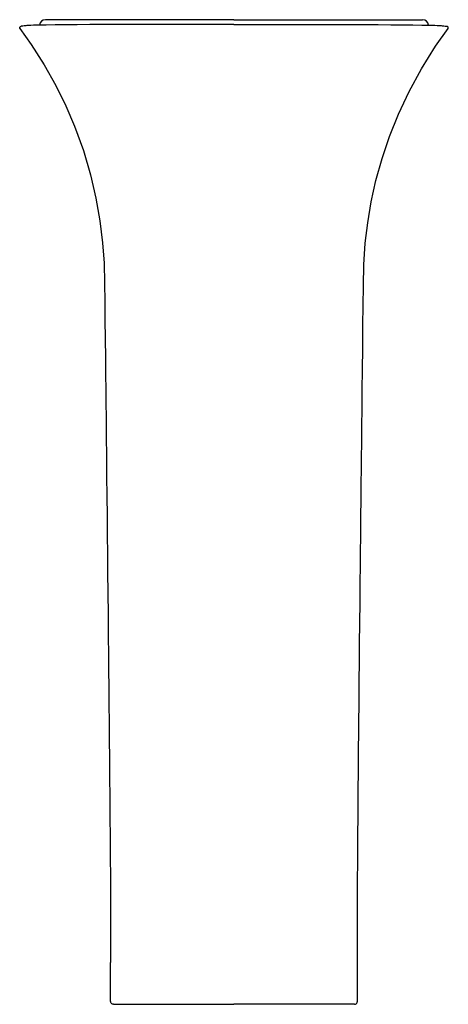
# Model space of a CAD drawing. Header units: millimetres. Extents: x 4245.329 to 4245.624, y 1931.729 to 1932.407.
import ezdxf

# ---------------------------------------------------------------- set-up
doc = ezdxf.new("R2010")
doc.units = ezdxf.units.MM
doc.layers.add('Sanindusa', color=3, linetype='Continuous')

msp = doc.modelspace()

# ---------------------------------------------------------------- linework, layer by layer
at = {"layer": 'Sanindusa'}
for p, q in [((4245.34974, 1932.40682), (4245.3468, 1932.40682)), ((4245.36187, 1932.40682), (4245.34974, 1932.40682)), ((4245.47676, 1932.40682), (4245.36187, 1932.40682)), ((4245.47676, 1932.40682), (4245.59166, 1932.40682)), ((4245.59166, 1932.40682), (4245.60378, 1932.40682)), ((4245.60378, 1932.40682), (4245.60672, 1932.40682)), ((4245.39376, 1931.72882), (4245.39535, 1931.72882)), ((4245.39535, 1931.72882), (4245.39946, 1931.72882)), ((4245.39946, 1931.72882), (4245.41033, 1931.72882)), ((4245.41033, 1931.72882), (4245.47676, 1931.72882)), ((4245.54319, 1931.72882), (4245.47676, 1931.72882)), ((4245.55406, 1931.72882), (4245.54319, 1931.72882)), ((4245.55817, 1931.72882), (4245.55406, 1931.72882)), ((4245.55976, 1931.72882), (4245.55817, 1931.72882))]:
    msp.add_line(p, q, dxfattribs=at)
at = {"layer": 'Sanindusa', "flags": 128}
for points in [[(4245.3293, 1932.40065), (4245.32916, 1932.4009), (4245.3291, 1932.40118), (4245.32912, 1932.40146), (4245.32922, 1932.40172), (4245.32939, 1932.40195), (4245.32961, 1932.40212), (4245.32988, 1932.40222), (4245.33016, 1932.40225)], [(4245.33326, 1932.4027), (4245.33211, 1932.40257), (4245.33122, 1932.40245), (4245.33055, 1932.40234), (4245.33016, 1932.40225)], [(4245.34731, 1932.40315), (4245.34247, 1932.40307), (4245.33851, 1932.40297), (4245.33676, 1932.40291), (4245.3353, 1932.40285), (4245.33413, 1932.40278), (4245.33326, 1932.4027)], [(4245.47676, 1932.40359), (4245.46657, 1932.40359), (4245.45429, 1932.40359), (4245.44214, 1932.40358), (4245.43022, 1932.40356), (4245.41867, 1932.40354), (4245.40759, 1932.40351), (4245.39696, 1932.40348), (4245.38687, 1932.40344), (4245.37746, 1932.4034), (4245.36875, 1932.40335), (4245.36076, 1932.40329), (4245.35359, 1932.40322), (4245.34731, 1932.40315)], [(4245.47676, 1932.40359), (4245.48696, 1932.40359), (4245.49923, 1932.40359), (4245.51139, 1932.40358), (4245.52331, 1932.40356), (4245.53486, 1932.40354), (4245.54594, 1932.40351), (4245.55657, 1932.40348), (4245.56665, 1932.40344), (4245.57607, 1932.4034), (4245.58478, 1932.40335), (4245.59276, 1932.40329), (4245.59993, 1932.40322), (4245.60621, 1932.40315)], [(4245.60621, 1932.40315), (4245.61106, 1932.40307), (4245.61502, 1932.40297), (4245.61676, 1932.40291), (4245.61823, 1932.40285), (4245.61939, 1932.40278), (4245.62027, 1932.4027)], [(4245.62027, 1932.4027), (4245.62141, 1932.40257), (4245.62231, 1932.40245), (4245.62298, 1932.40234), (4245.62337, 1932.40225)], [(4245.62423, 1932.40065), (4245.62436, 1932.4009), (4245.62442, 1932.40118), (4245.6244, 1932.40146), (4245.6243, 1932.40172), (4245.62414, 1932.40195), (4245.62391, 1932.40212), (4245.62365, 1932.40222), (4245.62337, 1932.40225)], [(4245.3293, 1932.40065), (4245.33707, 1932.38982), (4245.34606, 1932.37572), (4245.35398, 1932.3616), (4245.3609, 1932.34752), (4245.36687, 1932.33356), (4245.373, 1932.31664), (4245.37789, 1932.30008), (4245.38166, 1932.28395), (4245.3844, 1932.26832), (4245.38624, 1932.25326), (4245.38724, 1932.23906), (4245.38757, 1932.22549), (4245.38772, 1932.2126), (4245.38785, 1932.20041), (4245.388, 1932.18682), (4245.38814, 1932.17422), (4245.38827, 1932.1626), (4245.38838, 1932.15196), (4245.38849, 1932.1423), (4245.38858, 1932.13362), (4245.38873, 1932.11978), (4245.38887, 1932.10611), (4245.38902, 1932.09246), (4245.38916, 1932.07882), (4245.3893, 1932.06519), (4245.38944, 1932.05155), (4245.38956, 1932.03933), (4245.3897, 1932.02623), (4245.38984, 1932.0122), (4245.38999, 1931.99724), (4245.39015, 1931.98132), (4245.39025, 1931.97036), (4245.39036, 1931.95902), (4245.39048, 1931.94728), (4245.39059, 1931.93514), (4245.3907, 1931.92315), (4245.39081, 1931.91183), (4245.39094, 1931.89746), (4245.39106, 1931.88432), (4245.39116, 1931.87242), (4245.39125, 1931.86176), (4245.39133, 1931.85233), (4245.39135, 1931.84926), (4245.39138, 1931.84601), (4245.39141, 1931.84212), (4245.39145, 1931.83757), (4245.39149, 1931.83238), (4245.39153, 1931.82654), (4245.39158, 1931.82005), (4245.39163, 1931.81166), (4245.39168, 1931.80238), (4245.39172, 1931.79222), (4245.39174, 1931.78118), (4245.39176, 1931.76925), (4245.39176, 1931.75766)], [(4245.56176, 1931.75753), (4245.56177, 1931.76826), (4245.56178, 1931.77908), (4245.5618, 1931.78891), (4245.56183, 1931.79775), (4245.56187, 1931.80559), (4245.5619, 1931.81243), (4245.56194, 1931.81828), (4245.56197, 1931.82287), (4245.562, 1931.82658), (4245.56202, 1931.82941), (4245.56204, 1931.83157), (4245.56205, 1931.83382), (4245.56207, 1931.83626), (4245.56209, 1931.83888), (4245.56215, 1931.84703), (4245.56223, 1931.85656), (4245.56231, 1931.86623), (4245.5624, 1931.87699), (4245.5625, 1931.88866), (4245.56261, 1931.90033), (4245.56297, 1931.9392), (4245.56334, 1931.97695), (4245.56348, 1931.99145), (4245.56362, 1932.00557), (4245.56376, 1932.01883), (4245.56388, 1932.03122), (4245.56398, 1932.04106), (4245.56407, 1932.05028), (4245.56416, 1932.05889), (4245.56424, 1932.06689), (4245.56432, 1932.07427), (4245.56439, 1932.08161), (4245.56446, 1932.08848), (4245.56454, 1932.09643), (4245.56463, 1932.10545), (4245.56474, 1932.11555), (4245.56485, 1932.12677), (4245.56498, 1932.13913), (4245.56511, 1932.15197), (4245.56526, 1932.16581), (4245.56542, 1932.18066), (4245.5656, 1932.19652), (4245.56574, 1932.20969), (4245.5659, 1932.22349), (4245.5662, 1932.23791), (4245.56722, 1932.25287), (4245.56889, 1932.26691), (4245.57132, 1932.28132), (4245.57459, 1932.29608), (4245.57876, 1932.31113), (4245.5839, 1932.32641), (4245.59009, 1932.34186), (4245.59738, 1932.35741), (4245.60584, 1932.37298), (4245.61555, 1932.38848), (4245.62423, 1932.40065)], [(4245.39176, 1931.73082), (4245.39176, 1931.73282), (4245.39176, 1931.74882), (4245.39176, 1931.75766)], [(4245.56176, 1931.73082), (4245.56176, 1931.73282), (4245.56176, 1931.74882), (4245.56176, 1931.75753)], [(4245.39376, 1931.72882), (4245.39337, 1931.72886), (4245.393, 1931.72897), (4245.39265, 1931.72916), (4245.39235, 1931.7294), (4245.3921, 1931.72971), (4245.39192, 1931.73005), (4245.3918, 1931.73043), (4245.39176, 1931.73082)], [(4245.55976, 1931.72882), (4245.56015, 1931.72886), (4245.56053, 1931.72897), (4245.56087, 1931.72916), (4245.56118, 1931.7294), (4245.56142, 1931.72971), (4245.56161, 1931.73005), (4245.56172, 1931.73043), (4245.56176, 1931.73082)]]:
    msp.add_lwpolyline(points, dxfattribs=at)
at = {"layer": 'Sanindusa'}
for centre, start, end in [((4245.34679, 1932.40282), 89.99825, 176.34638), ((4245.60674, 1932.40282), 3.65362, 90.00175)]:
    msp.add_arc(centre, 0.004, start, end, dxfattribs=at)

doc.saveas('drawing.dxf')
